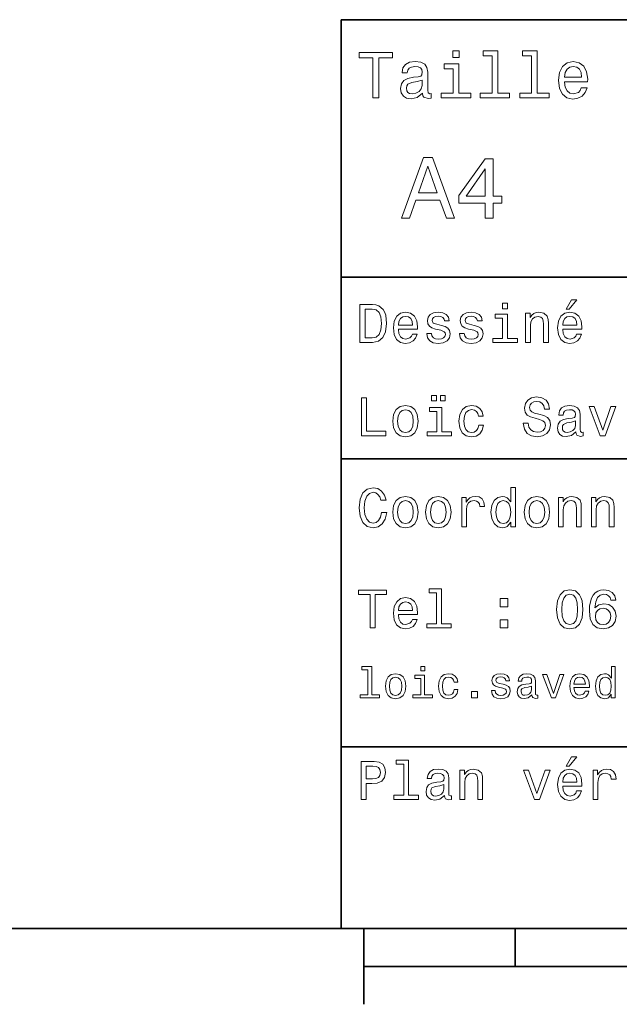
# Model space of a CAD drawing. Extents: x 0 to 297, y 0 to 210.
# Tile 2 of 9: x 76 to 115, y 5 to 70. Entities that reach past the tile are written whole.
import ezdxf

# ---------------------------------------------------------------- set-up
doc = ezdxf.new("R2010")
doc.units = 0

msp = doc.modelspace()

# ---------------------------------------------------------------- linework, layer by layer
at = {"color": 7, "lineweight": 35}
for p, q in [((97, 10), (97, 70)), ((97, 70), (287, 70)), ((97, 53), (162, 53)), ((97, 41), (162, 41)), ((97, 22), (162, 22)), ((10, 10), (287, 10)), ((97, 10), (287, 10)), ((98.5, 7.5), (198.5, 7.5))]:
    msp.add_line(p, q, dxfattribs=at)
at = {"color": 7, "lineweight": 35, "ltscale": 0.125}
msp.add_line((98.5, 10), (98.5, 5), dxfattribs=at)
at = {"color": 7, "lineweight": 35, "ltscale": 0.0625}
msp.add_line((108.5, 10), (108.5, 7.5), dxfattribs=at)
at = {"color": 7, "lineweight": 13}
for points in [[(99.102303, 64.837173), (99.5, 64.837173), (99.5, 67.47406), (100.407784, 67.47406), (100.407784, 67.837173), (98.190201, 67.837173), (98.190201, 67.47406), (99.102303, 67.47406)], [(104.786743, 67.940918), (104.384727, 67.940918), (104.384727, 67.508644), (104.786743, 67.508644)], [(106.969742, 67.621033), (106.969742, 65.157059), (106.187317, 65.157059), (106.187317, 64.837173), (108.128242, 64.837173), (108.128242, 65.157059), (107.350143, 65.157059), (107.350143, 67.940918), (106.373199, 67.940918), (106.373199, 67.621033)], [(109.572044, 67.621033), (109.572044, 65.157059), (108.789627, 65.157059), (108.789627, 64.837173), (110.730545, 64.837173), (110.730545, 65.157059), (109.952454, 65.157059), (109.952454, 67.940918), (108.975502, 67.940918), (108.975502, 67.621033)], [(102.387611, 65.139771), (102.387611, 65.126801), (102.409225, 64.979828), (102.47406, 64.876076), (102.746399, 64.793945), (102.958214, 64.828529), (102.958214, 65.122475), (102.867432, 65.109505), (102.746399, 65.165703), (102.724785, 65.338615), (102.724785, 66.540344), (102.672913, 66.84726), (102.521614, 67.0634), (102.257927, 67.193085), (101.886169, 67.240631), (101.523056, 67.188759), (101.255043, 67.041786), (101.086456, 66.812675), (101.030258, 66.510086), (101.030258, 66.484146), (101.371758, 66.484146), (101.402016, 66.665703), (101.497116, 66.795387), (101.65274, 66.873199), (101.873199, 66.903458), (102.085014, 66.881844), (102.236313, 66.817001), (102.327087, 66.704605), (102.357346, 66.548988), (102.340057, 66.367432), (102.270897, 66.276657), (102.097984, 66.233429), (101.773773, 66.198845), (101.402016, 66.121033), (101.138329, 65.982704), (100.982712, 65.766571), (100.935158, 65.446686), (100.978386, 65.161385), (101.112389, 64.949562), (101.328529, 64.815559), (101.626801, 64.768013), (102.028816, 64.858788)], [(104.773773, 65.157059), (104.773773, 67.080688), (103.796829, 67.080688), (103.796829, 66.756485), (104.393372, 66.756485), (104.393372, 65.157059), (103.615273, 65.157059), (103.615273, 64.837173), (105.560516, 64.837173), (105.560516, 65.157059)], [(111.750717, 65.887604), (113.272339, 65.887604), (113.276657, 66.064842), (113.207497, 66.561958), (113.017288, 66.933716), (112.714699, 67.158501), (112.312683, 67.240631), (111.919312, 67.154175), (111.616714, 66.912102), (111.422188, 66.51873), (111.353027, 66), (111.41787, 65.4683), (111.612396, 65.079247), (111.91066, 64.837173), (112.299713, 64.755043), (112.636887, 64.811234), (112.913544, 64.958214), (113.116714, 65.191643), (113.233429, 65.502876), (112.857346, 65.502876), (112.779541, 65.329971), (112.667145, 65.200287), (112.34726, 65.096542), (112.100868, 65.144089), (111.914986, 65.295387), (111.793945, 65.541786), (111.750717, 65.874634)], [(111.750717, 66.207489), (111.798271, 66.50576), (111.914986, 66.726219), (112.092216, 66.860229), (112.325653, 66.907776), (112.554756, 66.860229), (112.731987, 66.726219), (112.840057, 66.50576), (112.878967, 66.207489)], [(102.344383, 65.649857), (102.292511, 65.425072), (102.154182, 65.252159), (101.946686, 65.139771), (101.691643, 65.100861), (101.527374, 65.122475), (101.41066, 65.191643), (101.337173, 65.312675), (101.315559, 65.481262), (101.332855, 65.632561), (101.402016, 65.740631), (101.678673, 65.861671), (102.028816, 65.913544), (102.344383, 66.017288)], [(100.982712, 56.9049), (101.51297, 56.9049), (101.933716, 58.080692), (103.530258, 58.080692), (103.951012, 56.9049), (104.492798, 56.9049), (103.028816, 60.910664), (102.440926, 60.910664)], [(106.521614, 56.9049), (107.040344, 56.9049), (107.040344, 57.896255), (107.610954, 57.896255), (107.610954, 58.357349), (107.040344, 58.357349), (107.040344, 60.818443), (106.515854, 60.818443), (104.763687, 58.403458), (104.763687, 57.896255), (106.521614, 57.896255)], [(102.118156, 58.570606), (102.734871, 60.334293), (103.351585, 58.570606)], [(105.247841, 58.357349), (106.521614, 60.149857), (106.521614, 58.357349)], [(111.84726, 50.88797), (112.059799, 50.88797), (112.560516, 51.500362), (112.207489, 51.500362)], [(99.080688, 51.190563), (98.248558, 51.190563), (98.248558, 48.690563), (99.080688, 48.690563), (99.473343, 48.769814), (99.765129, 49.011169), (99.945244, 49.40382), (100.010086, 49.940563), (99.952446, 50.488113), (99.880402, 50.70425), (99.779541, 50.877163), (99.487755, 51.111313), (99.296829, 51.168949)], [(99.055473, 50.891571), (99.329254, 50.837536), (99.516571, 50.671829), (99.628242, 50.376442), (99.664268, 49.940563), (99.624641, 49.519093), (99.51297, 49.223705), (99.322044, 49.047192), (99.055473, 48.989555), (98.583572, 48.989555), (98.583572, 50.891571)], [(107.992798, 51.27702), (107.657784, 51.27702), (107.657784, 50.916786), (107.992798, 50.916786)], [(100.784584, 49.565922), (102.052597, 49.565922), (102.056198, 49.713619), (101.998558, 50.127884), (101.840057, 50.437683), (101.587898, 50.625), (101.252884, 50.693443), (100.925072, 50.621399), (100.672913, 50.41967), (100.510803, 50.091862), (100.453171, 49.659584), (100.507202, 49.216499), (100.669312, 48.892292), (100.91787, 48.690563), (101.242073, 48.62212), (101.523056, 48.668949), (101.753601, 48.791428), (101.922913, 48.98595), (102.020172, 49.245319), (101.706772, 49.245319), (101.64193, 49.101227), (101.548271, 48.993156), (101.2817, 48.9067), (101.07637, 48.946327), (100.921471, 49.072407), (100.820602, 49.27774), (100.784584, 49.555115)], [(100.784584, 49.832493), (100.824211, 50.081055), (100.921471, 50.264771), (101.069168, 50.376442), (101.263687, 50.416069), (101.454613, 50.376442), (101.602303, 50.264771), (101.69236, 50.081055), (101.724785, 49.832493)], [(103.623199, 49.818085), (103.317001, 49.890129), (103.090057, 49.972984), (103.014412, 50.142292), (103.036026, 50.261169), (103.111671, 50.347622), (103.234146, 50.401657), (103.41066, 50.423271), (103.579971, 50.401657), (103.713257, 50.336815), (103.799713, 50.239555), (103.835732, 50.109871), (104.145531, 50.109871), (104.145531, 50.117077), (104.091499, 50.351227), (103.943802, 50.534943), (103.713257, 50.650219), (103.41066, 50.693443), (103.104469, 50.650219), (102.881126, 50.531342), (102.740631, 50.354828), (102.697403, 50.131485), (102.729828, 49.915348), (102.830688, 49.76405), (102.996399, 49.655983), (103.237755, 49.580334), (103.590775, 49.493877), (103.806915, 49.40382), (103.864555, 49.331772), (103.886169, 49.223705), (103.853745, 49.09042), (103.767288, 48.989555), (103.626801, 48.924713), (103.439484, 48.903099), (103.241356, 48.924713), (103.09726, 49.000362), (103, 49.122841), (102.960373, 49.292149), (102.654175, 49.292149), (102.704613, 49.003963), (102.852303, 48.795029), (103.086456, 48.668949), (103.41066, 48.62212), (103.749283, 48.668949), (103.997841, 48.795029), (104.149139, 48.996758), (104.203171, 49.259727), (104.163544, 49.486671), (104.051872, 49.641571), (103.868156, 49.742435)], [(105.791786, 49.818085), (105.485588, 49.890129), (105.258644, 49.972984), (105.182999, 50.142292), (105.204613, 50.261169), (105.280258, 50.347622), (105.40274, 50.401657), (105.579254, 50.423271), (105.748558, 50.401657), (105.881844, 50.336815), (105.9683, 50.239555), (106.004326, 50.109871), (106.314117, 50.109871), (106.314117, 50.117077), (106.260086, 50.351227), (106.112396, 50.534943), (105.881844, 50.650219), (105.579254, 50.693443), (105.273056, 50.650219), (105.049713, 50.531342), (104.909225, 50.354828), (104.865997, 50.131485), (104.898415, 49.915348), (104.999283, 49.76405), (105.164986, 49.655983), (105.406342, 49.580334), (105.759369, 49.493877), (105.975502, 49.40382), (106.033142, 49.331772), (106.054756, 49.223705), (106.022339, 49.09042), (105.935883, 48.989555), (105.795387, 48.924713), (105.60807, 48.903099), (105.409943, 48.924713), (105.265854, 49.000362), (105.168587, 49.122841), (105.12896, 49.292149), (104.822769, 49.292149), (104.873199, 49.003963), (105.020897, 48.795029), (105.255043, 48.668949), (105.579254, 48.62212), (105.91787, 48.668949), (106.166428, 48.795029), (106.317726, 48.996758), (106.371758, 49.259727), (106.33213, 49.486671), (106.220459, 49.641571), (106.036743, 49.742435)], [(107.981987, 48.957134), (107.981987, 50.560158), (107.16787, 50.560158), (107.16787, 50.289986), (107.664986, 50.289986), (107.664986, 48.957134), (107.016571, 48.957134), (107.016571, 48.690563), (108.637611, 48.690563), (108.637611, 48.957134)], [(109.181557, 48.690563), (109.498558, 48.690563), (109.498558, 49.807278), (109.530983, 50.063042), (109.635445, 50.250362), (109.797546, 50.365635), (110.013687, 50.408863), (110.1866, 50.372841), (110.29467, 50.275578), (110.348701, 50.113472), (110.366714, 49.897335), (110.366714, 48.690563), (110.683716, 48.690563), (110.683716, 49.962177), (110.669312, 50.217941), (110.604469, 50.430477), (110.39193, 50.625), (110.060516, 50.693443), (109.876801, 50.668228), (109.721901, 50.599785), (109.588615, 50.484512), (109.484146, 50.329613), (109.484146, 50.625), (109.181557, 50.625)], [(111.627518, 49.565922), (112.895531, 49.565922), (112.899132, 49.713619), (112.841499, 50.127884), (112.682999, 50.437683), (112.430832, 50.625), (112.095825, 50.693443), (111.768013, 50.621399), (111.515854, 50.41967), (111.353745, 50.091862), (111.296112, 49.659584), (111.350143, 49.216499), (111.512245, 48.892292), (111.760803, 48.690563), (112.085014, 48.62212), (112.365997, 48.668949), (112.596542, 48.791428), (112.765854, 48.98595), (112.863113, 49.245319), (112.549713, 49.245319), (112.484871, 49.101227), (112.391212, 48.993156), (112.124641, 48.9067), (111.919312, 48.946327), (111.764412, 49.072407), (111.663544, 49.27774), (111.627518, 49.555115)], [(111.627518, 49.832493), (111.667145, 50.081055), (111.764412, 50.264771), (111.912102, 50.376442), (112.106628, 50.416069), (112.297546, 50.376442), (112.445244, 50.264771), (112.535301, 50.081055), (112.567726, 49.832493)], [(98.353027, 42.530979), (99.959656, 42.530979), (99.959656, 42.833572), (98.684441, 42.833572), (98.684441, 45.030979), (98.353027, 45.030979)], [(102.974785, 44.82925), (103.295387, 44.82925), (103.295387, 45.200287), (102.974785, 45.200287)], [(103.554756, 44.82925), (103.875359, 44.82925), (103.875359, 45.200287), (103.554756, 45.200287)], [(109.35807, 43.355907), (109.030258, 43.355907), (109.102303, 42.974064), (109.282425, 42.693085), (109.559799, 42.523773), (109.934441, 42.462536), (110.305473, 42.520172), (110.582855, 42.678673), (110.759369, 42.927231), (110.824203, 43.255043), (110.770172, 43.55043), (110.618874, 43.741352), (110.373917, 43.867435), (110.046112, 43.961094), (109.765129, 44.029537), (109.581413, 44.108788), (109.476944, 44.224064), (109.444527, 44.404179), (109.476944, 44.56628), (109.570602, 44.688759), (109.714699, 44.771614), (109.912827, 44.80043), (110.114555, 44.764408), (110.273056, 44.667145), (110.377518, 44.505043), (110.427956, 44.285301), (110.755768, 44.285301), (110.755768, 44.292507), (110.698128, 44.631123), (110.528816, 44.883286), (110.262245, 45.041786), (109.902016, 45.095821), (109.577812, 45.041786), (109.325645, 44.890488), (109.163544, 44.656338), (109.105911, 44.353745), (109.15274, 44.083572), (109.289627, 43.899857), (109.505768, 43.777378), (109.801155, 43.683716), (110.092941, 43.600864), (110.312683, 43.521614), (110.445969, 43.406338), (110.492798, 43.219021), (110.44957, 43.028099), (110.337898, 42.884007), (110.168587, 42.793949), (109.948845, 42.765129), (109.703888, 42.804756), (109.516571, 42.920029), (109.397697, 43.107349)], [(100.413544, 43.496399), (100.471184, 43.056915), (100.636887, 42.732708), (100.899857, 42.530979), (101.252884, 42.462536), (101.602303, 42.530979), (101.865273, 42.729107), (102.030983, 43.053314), (102.092216, 43.496399), (102.030983, 43.935879), (101.865273, 44.263687), (101.602303, 44.461815), (101.252884, 44.533859), (100.899857, 44.461815), (100.636887, 44.260086), (100.471184, 43.935879)], [(100.737755, 43.5), (100.770172, 43.824207), (100.87104, 44.058357), (101.033142, 44.20245), (101.252884, 44.25288), (101.469017, 44.20245), (101.631126, 44.061958), (101.731987, 43.824207), (101.768013, 43.5), (101.731987, 43.172188), (101.631126, 42.934437), (101.469017, 42.790344), (101.252884, 42.743515), (101.033142, 42.790344), (100.87104, 42.934437), (100.770172, 43.172188)], [(103.644814, 42.79755), (103.644814, 44.400574), (102.830688, 44.400574), (102.830688, 44.130402), (103.327812, 44.130402), (103.327812, 42.79755), (102.679398, 42.79755), (102.679398, 42.530979), (104.30043, 42.530979), (104.30043, 42.79755)], [(106.07637, 43.824207), (106.389771, 43.824207), (106.324928, 44.112392), (106.170029, 44.339336), (105.928673, 44.479828), (105.615273, 44.533859), (105.269455, 44.461815), (105.006485, 44.260086), (104.840775, 43.932278), (104.783142, 43.492794), (104.837173, 43.056915), (104.999283, 42.732708), (105.255043, 42.530979), (105.604469, 42.462536), (105.914268, 42.516571), (106.155617, 42.667866), (106.321327, 42.905621), (106.393372, 43.222622), (106.090775, 43.222622), (106.036743, 43.020893), (105.935883, 42.869595), (105.791786, 42.775936), (105.615273, 42.747116), (105.395531, 42.793949), (105.23703, 42.938038), (105.139771, 43.172188), (105.107346, 43.503601), (105.139771, 43.827808), (105.240631, 44.061958), (105.40274, 44.206051), (105.615273, 44.256485), (105.802597, 44.224064), (105.943085, 44.141209), (106.036743, 44.004322)], [(112.499283, 42.783142), (112.499283, 42.772335), (112.517288, 42.649857), (112.571327, 42.5634), (112.798271, 42.494957), (112.974785, 42.523773), (112.974785, 42.76873), (112.899132, 42.757923), (112.798271, 42.804756), (112.780258, 42.948845), (112.780258, 43.950287), (112.73703, 44.206051), (112.610947, 44.386166), (112.391212, 44.494236), (112.081413, 44.533859), (111.778816, 44.490635), (111.555473, 44.368156), (111.414986, 44.177231), (111.368156, 43.925072), (111.368156, 43.903458), (111.65274, 43.903458), (111.677956, 44.054756), (111.757202, 44.162823), (111.886887, 44.227665), (112.070602, 44.25288), (112.247116, 44.234871), (112.373199, 44.180836), (112.448845, 44.087173), (112.47406, 43.957493), (112.459656, 43.806194), (112.402016, 43.730545), (112.257927, 43.694523), (111.987755, 43.665707), (111.677956, 43.600864), (111.458214, 43.485592), (111.328529, 43.305473), (111.288902, 43.038906), (111.324928, 42.801151), (111.4366, 42.624638), (111.616714, 42.512966), (111.865273, 42.473343), (112.200287, 42.548992)], [(114.098701, 42.530979), (114.433716, 42.530979), (115.139771, 44.465416), (114.811958, 44.465416), (114.268013, 42.905621), (113.713257, 44.465416), (113.381844, 44.465416)], [(112.463257, 43.208214), (112.420029, 43.020893), (112.304756, 42.876801), (112.131844, 42.783142), (111.919312, 42.750721), (111.782417, 42.76873), (111.685158, 42.826366), (111.623917, 42.927231), (111.605911, 43.067722), (111.620316, 43.193802), (111.677956, 43.283859), (111.908501, 43.384727), (112.200287, 43.427952), (112.463257, 43.514408)], [(99.66787, 37.460373), (99.595818, 37.15778), (99.476944, 36.941643), (99.311241, 36.808357), (99.116714, 36.765129), (98.882568, 36.829971), (98.698845, 37.024494), (98.57637, 37.341499), (98.536743, 37.780979), (98.57637, 38.216858), (98.695244, 38.537464), (98.87896, 38.731987), (99.116714, 38.80043), (99.289627, 38.764408), (99.437317, 38.663544), (99.552597, 38.501442), (99.631844, 38.278099), (99.97406, 38.278099), (99.865997, 38.620316), (99.678673, 38.879681), (99.422913, 39.041786), (99.116714, 39.099422), (98.734871, 39.009365), (98.443085, 38.757202), (98.25576, 38.342937), (98.190926, 37.780979), (98.25576, 37.219021), (98.443085, 36.804756), (98.734871, 36.548992), (99.116714, 36.462536), (99.451729, 36.530979), (99.721901, 36.721901), (99.912827, 37.035301), (100.013687, 37.460373)], [(108.201729, 36.829971), (108.201729, 36.530979), (108.51873, 36.530979), (108.51873, 39.117435), (108.20533, 39.117435), (108.20533, 38.170029), (107.963974, 38.443802), (107.816284, 38.508644), (107.646973, 38.533859), (107.340775, 38.461815), (107.103027, 38.260086), (106.948128, 37.935879), (106.894089, 37.5), (106.948128, 37.064121), (107.103027, 36.736309), (107.340775, 36.530979), (107.646973, 36.462536), (107.816284, 36.487751), (107.967575, 36.552593)], [(100.413544, 37.496399), (100.471184, 37.056915), (100.636887, 36.732708), (100.899857, 36.530979), (101.252884, 36.462536), (101.602303, 36.530979), (101.865273, 36.729107), (102.030983, 37.053314), (102.092216, 37.496399), (102.030983, 37.935879), (101.865273, 38.263687), (101.602303, 38.461815), (101.252884, 38.533859), (100.899857, 38.461815), (100.636887, 38.260086), (100.471184, 37.935879)], [(102.58213, 37.496399), (102.639771, 37.056915), (102.805473, 36.732708), (103.068443, 36.530979), (103.421471, 36.462536), (103.770897, 36.530979), (104.033859, 36.729107), (104.19957, 37.053314), (104.260803, 37.496399), (104.19957, 37.935879), (104.033859, 38.263687), (103.770897, 38.461815), (103.421471, 38.533859), (103.068443, 38.461815), (102.805473, 38.260086), (102.639771, 37.935879)], [(104.963257, 36.530979), (105.280258, 36.530979), (105.280258, 37.636887), (105.312683, 37.903458), (105.409943, 38.094379), (105.568443, 38.209652), (105.780983, 38.249279), (105.939484, 38.224064), (106.058357, 38.152016), (106.130402, 38.029537), (106.155617, 37.863831), (106.476227, 37.863831), (106.432999, 38.155621), (106.314117, 38.364552), (106.115997, 38.490635), (105.845825, 38.533859), (105.662102, 38.505043), (105.503601, 38.432995), (105.363113, 38.310516), (105.251442, 38.144814), (105.251442, 38.465416), (104.963257, 38.465416)], [(109.087898, 37.496399), (109.145531, 37.056915), (109.311241, 36.732708), (109.574203, 36.530979), (109.927231, 36.462536), (110.276657, 36.530979), (110.539627, 36.729107), (110.70533, 37.053314), (110.766571, 37.496399), (110.70533, 37.935879), (110.539627, 38.263687), (110.276657, 38.461815), (109.927231, 38.533859), (109.574203, 38.461815), (109.311241, 38.260086), (109.145531, 37.935879)], [(111.350143, 36.530979), (111.667145, 36.530979), (111.667145, 37.647694), (111.69957, 37.903458), (111.804031, 38.090778), (111.966141, 38.206051), (112.182274, 38.249279), (112.355186, 38.213257), (112.463257, 38.115993), (112.517288, 37.953888), (112.535301, 37.737751), (112.535301, 36.530979), (112.852303, 36.530979), (112.852303, 37.802593), (112.837898, 38.058357), (112.773056, 38.270893), (112.560516, 38.465416), (112.229103, 38.533859), (112.045387, 38.508644), (111.890488, 38.440201), (111.757202, 38.324928), (111.65274, 38.170029), (111.65274, 38.465416), (111.350143, 38.465416)], [(113.51873, 36.530979), (113.835732, 36.530979), (113.835732, 37.647694), (113.868156, 37.903458), (113.972626, 38.090778), (114.134727, 38.206051), (114.350861, 38.249279), (114.523773, 38.213257), (114.631844, 38.115993), (114.685883, 37.953888), (114.703888, 37.737751), (114.703888, 36.530979), (115.020889, 36.530979), (115.020889, 37.802593), (115.006485, 38.058357), (114.941643, 38.270893), (114.729111, 38.465416), (114.39769, 38.533859), (114.213974, 38.508644), (114.059082, 38.440201), (113.925789, 38.324928), (113.821327, 38.170029), (113.821327, 38.465416), (113.51873, 38.465416)], [(100.737755, 37.5), (100.770172, 37.824207), (100.87104, 38.058357), (101.033142, 38.20245), (101.252884, 38.25288), (101.469017, 38.20245), (101.631126, 38.061958), (101.731987, 37.824207), (101.768013, 37.5), (101.731987, 37.172188), (101.631126, 36.934437), (101.469017, 36.790344), (101.252884, 36.743515), (101.033142, 36.790344), (100.87104, 36.934437), (100.770172, 37.172188)], [(102.906342, 37.5), (102.938759, 37.824207), (103.039627, 38.058357), (103.201729, 38.20245), (103.421471, 38.25288), (103.637611, 38.20245), (103.799713, 38.061958), (103.900574, 37.824207), (103.9366, 37.5), (103.900574, 37.172188), (103.799713, 36.934437), (103.637611, 36.790344), (103.421471, 36.743515), (103.201729, 36.790344), (103.039627, 36.934437), (102.938759, 37.172188)], [(107.701012, 38.249279), (107.909943, 38.198845), (108.068443, 38.058357), (108.162102, 37.824207), (108.198128, 37.5), (108.162102, 37.172188), (108.068443, 36.938038), (107.909943, 36.793949), (107.701012, 36.747116), (107.502884, 36.793949), (107.351585, 36.938038), (107.250717, 37.175793), (107.2183, 37.5), (107.250717, 37.820606), (107.351585, 38.054756), (107.502884, 38.198845)], [(109.412102, 37.5), (109.444527, 37.824207), (109.545387, 38.058357), (109.707489, 38.20245), (109.927231, 38.25288), (110.143372, 38.20245), (110.305473, 38.061958), (110.406342, 37.824207), (110.44236, 37.5), (110.406342, 37.172188), (110.305473, 36.934437), (110.143372, 36.790344), (109.927231, 36.743515), (109.707489, 36.790344), (109.545387, 36.934437), (109.444527, 37.172188)], [(98.918587, 29.850143), (99.25, 29.850143), (99.25, 32.04755), (100.006485, 32.04755), (100.006485, 32.350143), (98.158501, 32.350143), (98.158501, 32.04755), (98.918587, 32.04755)], [(100.784584, 30.725504), (102.052597, 30.725504), (102.056198, 30.873198), (101.998558, 31.287464), (101.840057, 31.597261), (101.587898, 31.784582), (101.252884, 31.853025), (100.925072, 31.780979), (100.672913, 31.57925), (100.510803, 31.25144), (100.453171, 30.819164), (100.507202, 30.37608), (100.669312, 30.051872), (100.91787, 29.850143), (101.242073, 29.7817), (101.523056, 29.828529), (101.753601, 29.951008), (101.922913, 30.145533), (102.020172, 30.404898), (101.706772, 30.404898), (101.64193, 30.260807), (101.548271, 30.152737), (101.2817, 30.066282), (101.07637, 30.105907), (100.921471, 30.231987), (100.820602, 30.437319), (100.784584, 30.714697)], [(103.306198, 32.170029), (103.306198, 30.116714), (102.654175, 30.116714), (102.654175, 29.850143), (104.271614, 29.850143), (104.271614, 30.116714), (103.623199, 30.116714), (103.623199, 32.4366), (102.809074, 32.4366), (102.809074, 32.170029)], [(111.227661, 31.071325), (111.2817, 30.505762), (111.451012, 30.102304), (111.721184, 29.857347), (112.095825, 29.778097), (112.466858, 29.857347), (112.73703, 30.102304), (112.90274, 30.505762), (112.960373, 31.071325), (112.90274, 31.633286), (112.83429, 31.856628), (112.73703, 32.040344), (112.466858, 32.285301), (112.095825, 32.368156), (111.721184, 32.285301), (111.451012, 32.036743), (111.2817, 31.633286)], [(111.573486, 31.071325), (111.602303, 31.507204), (111.69236, 31.820604), (111.854469, 32.004322), (112.095825, 32.069164), (112.333572, 32.004322), (112.495674, 31.820604), (112.585732, 31.507204), (112.614555, 31.071325), (112.585732, 30.631844), (112.495674, 30.318443), (112.333572, 30.134726), (112.095825, 30.073486), (111.854469, 30.134726), (111.69236, 30.318443), (111.602303, 30.631844)], [(115.12896, 31.676512), (115.060516, 31.9683), (114.902016, 32.184437), (114.657059, 32.321323), (114.340057, 32.368156), (114.127518, 32.342937), (113.943802, 32.274494), (113.7817, 32.162823), (113.644814, 32.004322), (113.536743, 31.806194), (113.457489, 31.56484), (113.407059, 31.280258), (113.392654, 30.959654), (113.450287, 30.448126), (113.626801, 30.077089), (113.911385, 29.853746), (114.30043, 29.778097), (114.649857, 29.842939), (114.916428, 30.012247), (115.08934, 30.278818), (115.150574, 30.617435), (115.08934, 30.959654), (114.92363, 31.222622), (114.66787, 31.388329), (114.350861, 31.445965), (114.008644, 31.373919), (113.752884, 31.168587), (113.806915, 31.56484), (113.922188, 31.849422), (114.098701, 32.01873), (114.343658, 32.076366), (114.523773, 32.04755), (114.66066, 31.971901), (114.750717, 31.845821), (114.797546, 31.676512)], [(100.784584, 30.992075), (100.824211, 31.240633), (100.921471, 31.424351), (101.069168, 31.536022), (101.263687, 31.575647), (101.454613, 31.536022), (101.602303, 31.424351), (101.69236, 31.240633), (101.724785, 30.992075)], [(107.510086, 31.247837), (108.007202, 31.247837), (108.007202, 31.784582), (107.510086, 31.784582)], [(114.801147, 30.613832), (114.761528, 30.386887), (114.66066, 30.213976), (114.498558, 30.098703), (114.296829, 30.062679), (114.08429, 30.098703), (113.922188, 30.210375), (113.817726, 30.383286), (113.785301, 30.610229), (113.821327, 30.833572), (113.922188, 31.002882), (114.087898, 31.11095), (114.311241, 31.150576), (114.505768, 31.11095), (114.66066, 31.006483), (114.761528, 30.837175)], [(107.510086, 29.850143), (108.007202, 29.850143), (108.007202, 30.386887), (107.510086, 30.386887)], [(98.775215, 27.080692), (98.775215, 25.438042), (98.253601, 25.438042), (98.253601, 25.224785), (99.547554, 25.224785), (99.547554, 25.438042), (99.028816, 25.438042), (99.028816, 27.293949), (98.377525, 27.293949), (98.377525, 27.080692)], [(99.930832, 25.99712), (99.976944, 25.645535), (100.109512, 25.386168), (100.319885, 25.224785), (100.602303, 25.170031), (100.881844, 25.224785), (101.092216, 25.383286), (101.224785, 25.642653), (101.273773, 25.99712), (101.224785, 26.348703), (101.092216, 26.610952), (100.881844, 26.769453), (100.602303, 26.827091), (100.319885, 26.769453), (100.109512, 26.60807), (99.976944, 26.348703)], [(102.515854, 25.438042), (102.515854, 26.720463), (101.864555, 26.720463), (101.864555, 26.504324), (102.262245, 26.504324), (102.262245, 25.438042), (101.743515, 25.438042), (101.743515, 25.224785), (103.040344, 25.224785), (103.040344, 25.438042)], [(102.524498, 27.293949), (102.256485, 27.293949), (102.256485, 27.005764), (102.524498, 27.005764)], [(104.461098, 26.259367), (104.711815, 26.259367), (104.659943, 26.489914), (104.536026, 26.671471), (104.342941, 26.783863), (104.092216, 26.827091), (103.815559, 26.769453), (103.605186, 26.60807), (103.472626, 26.345821), (103.426514, 25.994238), (103.469742, 25.645535), (103.599426, 25.386168), (103.804031, 25.224785), (104.083572, 25.170031), (104.331413, 25.213257), (104.524498, 25.334295), (104.657059, 25.524496), (104.714699, 25.778099), (104.472626, 25.778099), (104.429398, 25.616716), (104.348701, 25.495678), (104.233429, 25.42075), (104.092216, 25.397696), (103.916428, 25.43516), (103.789627, 25.550434), (103.711815, 25.737753), (103.685883, 26.002882), (103.711815, 26.262249), (103.792511, 26.449568), (103.922188, 26.564842), (104.092216, 26.605188), (104.242073, 26.579252), (104.354469, 26.51297), (104.429398, 26.40346)], [(107.703171, 26.126802), (107.458214, 26.184439), (107.276657, 26.250721), (107.216141, 26.386168), (107.233429, 26.48127), (107.293945, 26.550434), (107.39193, 26.59366), (107.533142, 26.610952), (107.668587, 26.59366), (107.775215, 26.541788), (107.844383, 26.463978), (107.873199, 26.360231), (108.12104, 26.360231), (108.12104, 26.365995), (108.077812, 26.553314), (107.959656, 26.700289), (107.775215, 26.792507), (107.533142, 26.827091), (107.288185, 26.792507), (107.109512, 26.697407), (106.997116, 26.556196), (106.96254, 26.377523), (106.988472, 26.204613), (107.069168, 26.083574), (107.201729, 25.99712), (107.394814, 25.9366), (107.677231, 25.867435), (107.850143, 25.795389), (107.896255, 25.737753), (107.913544, 25.651299), (107.887611, 25.54467), (107.818443, 25.463978), (107.706055, 25.412106), (107.556198, 25.394814), (107.397697, 25.412106), (107.282425, 25.472624), (107.204613, 25.570606), (107.172913, 25.706053), (106.927956, 25.706053), (106.9683, 25.475506), (107.086456, 25.308359), (107.273773, 25.207495), (107.533142, 25.170031), (107.804031, 25.207495), (108.002884, 25.308359), (108.123917, 25.469742), (108.167145, 25.680117), (108.135445, 25.861673), (108.046112, 25.985592), (107.899139, 26.066284)], [(109.599426, 25.426514), (109.599426, 25.417868), (109.613831, 25.319885), (109.657059, 25.250721), (109.838615, 25.195967), (109.979828, 25.219021), (109.979828, 25.414986), (109.919312, 25.406342), (109.838615, 25.443806), (109.824203, 25.559078), (109.824203, 26.360231), (109.789627, 26.564842), (109.688759, 26.708935), (109.51297, 26.795389), (109.265129, 26.827091), (109.023056, 26.792507), (108.844383, 26.694525), (108.731987, 26.541788), (108.694527, 26.340059), (108.694527, 26.322767), (108.922188, 26.322767), (108.94236, 26.443806), (109.00576, 26.53026), (109.109512, 26.582134), (109.256485, 26.602306), (109.397697, 26.587896), (109.498558, 26.54467), (109.559074, 26.469742), (109.579254, 26.365995), (109.567726, 26.244957), (109.521614, 26.184439), (109.406342, 26.155621), (109.190201, 26.132566), (108.94236, 26.080692), (108.766571, 25.988474), (108.662827, 25.844381), (108.631126, 25.631124), (108.659943, 25.440924), (108.749283, 25.299713), (108.893372, 25.210375), (109.092216, 25.178675), (109.360229, 25.239195)], [(110.87896, 25.224785), (111.146973, 25.224785), (111.711815, 26.772335), (111.44957, 26.772335), (111.014404, 25.524496), (110.570602, 26.772335), (110.305473, 26.772335)], [(112.371758, 25.925074), (113.386169, 25.925074), (113.389046, 26.043228), (113.342941, 26.374641), (113.216141, 26.622478), (113.014404, 26.772335), (112.746399, 26.827091), (112.484146, 26.769453), (112.282417, 26.60807), (112.15274, 26.345821), (112.106628, 26), (112.149857, 25.645535), (112.279541, 25.386168), (112.478386, 25.224785), (112.737747, 25.170031), (112.962532, 25.207495), (113.146973, 25.305477), (113.282417, 25.461096), (113.360229, 25.668589), (113.109512, 25.668589), (113.057632, 25.553314), (112.982712, 25.46686), (112.769455, 25.397696), (112.605186, 25.429396), (112.48127, 25.53026), (112.400574, 25.694525), (112.371758, 25.916428)], [(114.835732, 25.463978), (114.835732, 25.224785), (115.08934, 25.224785), (115.08934, 27.293949), (114.838615, 27.293949), (114.838615, 26.536024), (114.645531, 26.755045), (114.527374, 26.806917), (114.39193, 26.827091), (114.146973, 26.769453), (113.956772, 26.60807), (113.832855, 26.348703), (113.789627, 26), (113.832855, 25.651299), (113.956772, 25.38905), (114.146973, 25.224785), (114.39193, 25.170031), (114.527374, 25.190203), (114.648415, 25.242075)], [(100.190201, 26), (100.216141, 26.259367), (100.296829, 26.446688), (100.426514, 26.56196), (100.602303, 26.602306), (100.775215, 26.56196), (100.9049, 26.449568), (100.985588, 26.259367), (101.014412, 26), (100.985588, 25.737753), (100.9049, 25.547552), (100.775215, 25.432278), (100.602303, 25.394814), (100.426514, 25.432278), (100.296829, 25.547552), (100.216141, 25.737753)], [(109.570602, 25.766571), (109.536026, 25.616716), (109.443802, 25.501442), (109.305473, 25.426514), (109.135445, 25.400578), (109.02594, 25.414986), (108.948128, 25.461096), (108.899139, 25.541788), (108.884727, 25.654181), (108.896255, 25.755045), (108.94236, 25.827091), (109.126801, 25.907782), (109.360229, 25.942364), (109.570602, 26.011528)], [(112.371758, 26.138329), (112.403458, 26.337177), (112.48127, 26.48415), (112.599426, 26.573488), (112.755043, 26.605188), (112.907776, 26.573488), (113.025932, 26.48415), (113.097984, 26.337177), (113.123917, 26.138329)], [(114.435158, 26.599424), (114.602303, 26.559078), (114.729103, 26.446688), (114.804031, 26.259367), (114.832855, 26), (114.804031, 25.737753), (114.729103, 25.550434), (114.602303, 25.43516), (114.435158, 25.397696), (114.276657, 25.43516), (114.155617, 25.550434), (114.074928, 25.740635), (114.048988, 26), (114.074928, 26.256485), (114.155617, 26.443806), (114.276657, 26.559078)], [(105.60807, 25.224785), (106.005768, 25.224785), (106.005768, 25.654181), (105.60807, 25.654181)], [(98.324211, 18.530979), (98.655617, 18.530979), (98.655617, 19.586454), (99.023056, 19.586454), (99.394089, 19.604465), (99.689484, 19.730547), (99.880402, 19.975504), (99.945244, 20.310518), (99.894814, 20.620316), (99.750717, 20.847261), (99.51297, 20.98415), (99.188759, 21.030979), (98.324211, 21.030979)], [(101.137611, 20.850864), (101.137611, 18.79755), (100.485588, 18.79755), (100.485588, 18.530979), (102.103027, 18.530979), (102.103027, 18.79755), (101.454613, 18.79755), (101.454613, 21.117435), (100.640488, 21.117435), (100.640488, 20.850864)], [(111.84726, 20.728386), (112.059799, 20.728386), (112.560516, 21.340778), (112.207489, 21.340778)], [(99.098701, 20.724783), (99.314842, 20.703169), (99.473343, 20.634726), (99.567001, 20.508644), (99.599426, 20.310518), (99.5634, 20.101583), (99.466141, 19.975504), (99.30043, 19.910662), (99.073486, 19.892651), (98.655617, 19.892651), (98.655617, 20.724783)], [(103.824928, 18.78314), (103.824928, 18.772333), (103.842941, 18.649855), (103.896973, 18.5634), (104.123917, 18.494957), (104.30043, 18.523775), (104.30043, 18.768732), (104.224785, 18.757925), (104.123917, 18.804754), (104.105911, 18.948847), (104.105911, 19.950287), (104.062683, 20.206051), (103.9366, 20.386166), (103.716858, 20.494236), (103.407059, 20.533861), (103.104469, 20.490633), (102.881126, 20.368155), (102.740631, 20.177233), (102.693802, 19.925072), (102.693802, 19.903458), (102.978386, 19.903458), (103.003601, 20.054754), (103.082855, 20.162823), (103.21254, 20.227665), (103.396255, 20.252882), (103.572769, 20.234869), (103.698845, 20.180836), (103.774498, 20.087175), (103.799713, 19.957493), (103.785301, 19.806194), (103.727669, 19.730547), (103.583572, 19.694523), (103.3134, 19.665705), (103.003601, 19.600864), (102.783859, 19.48559), (102.654175, 19.305475), (102.614555, 19.038904), (102.650574, 18.801151), (102.762245, 18.62464), (102.94236, 18.512968), (103.190926, 18.473343), (103.52594, 18.54899)], [(104.844383, 18.530979), (105.161385, 18.530979), (105.161385, 19.647694), (105.193802, 19.903458), (105.298271, 20.090778), (105.460373, 20.206051), (105.676514, 20.249279), (105.849426, 20.213255), (105.957497, 20.115993), (106.011528, 19.95389), (106.029541, 19.737751), (106.029541, 18.530979), (106.346542, 18.530979), (106.346542, 19.802593), (106.33213, 20.058357), (106.267288, 20.270893), (106.054756, 20.465418), (105.723343, 20.533861), (105.539627, 20.508644), (105.384727, 20.440201), (105.251442, 20.324926), (105.146973, 20.170029), (105.146973, 20.465418), (104.844383, 20.465418)], [(109.761528, 18.530979), (110.096542, 18.530979), (110.802597, 20.465418), (110.474785, 20.465418), (109.930832, 18.905619), (109.376083, 20.465418), (109.04467, 20.465418)], [(111.627518, 19.40634), (112.895531, 19.40634), (112.899132, 19.554033), (112.841499, 19.9683), (112.682999, 20.278097), (112.430832, 20.465418), (112.095825, 20.533861), (111.768013, 20.461815), (111.515854, 20.260086), (111.353745, 19.932276), (111.296112, 19.5), (111.350143, 19.056915), (111.512245, 18.732708), (111.760803, 18.530979), (112.085014, 18.462536), (112.365997, 18.509365), (112.596542, 18.631844), (112.765854, 18.826368), (112.863113, 19.085733), (112.549713, 19.085733), (112.484871, 18.941643), (112.391212, 18.833572), (112.124641, 18.747118), (111.919312, 18.786743), (111.764412, 18.912823), (111.663544, 19.118155), (111.627518, 19.395533)], [(111.627518, 19.672911), (111.667145, 19.921469), (111.764412, 20.105186), (111.912102, 20.216858), (112.106628, 20.256483), (112.297546, 20.216858), (112.445244, 20.105186), (112.535301, 19.921469), (112.567726, 19.672911)], [(113.637604, 18.530979), (113.954613, 18.530979), (113.954613, 19.636887), (113.98703, 19.903458), (114.08429, 20.094379), (114.242798, 20.209654), (114.45533, 20.249279), (114.613831, 20.224062), (114.732712, 20.152016), (114.804756, 20.029537), (114.829971, 19.863832), (115.150574, 19.863832), (115.107346, 20.155619), (114.988472, 20.364553), (114.790344, 20.490633), (114.520172, 20.533861), (114.336456, 20.505043), (114.177956, 20.432997), (114.03746, 20.310518), (113.925789, 20.144812), (113.925789, 20.465418), (113.637604, 20.465418)], [(103.788902, 19.208212), (103.745674, 19.020893), (103.630402, 18.876801), (103.457489, 18.78314), (103.244957, 18.750719), (103.10807, 18.768732), (103.010803, 18.826368), (102.94957, 18.927233), (102.931557, 19.067722), (102.945969, 19.193804), (103.003601, 19.283861), (103.234146, 19.384726), (103.52594, 19.427954), (103.788902, 19.514408)]]:
    msp.add_lwpolyline(points, close=True, dxfattribs=at)

doc.saveas('drawing.dxf')
